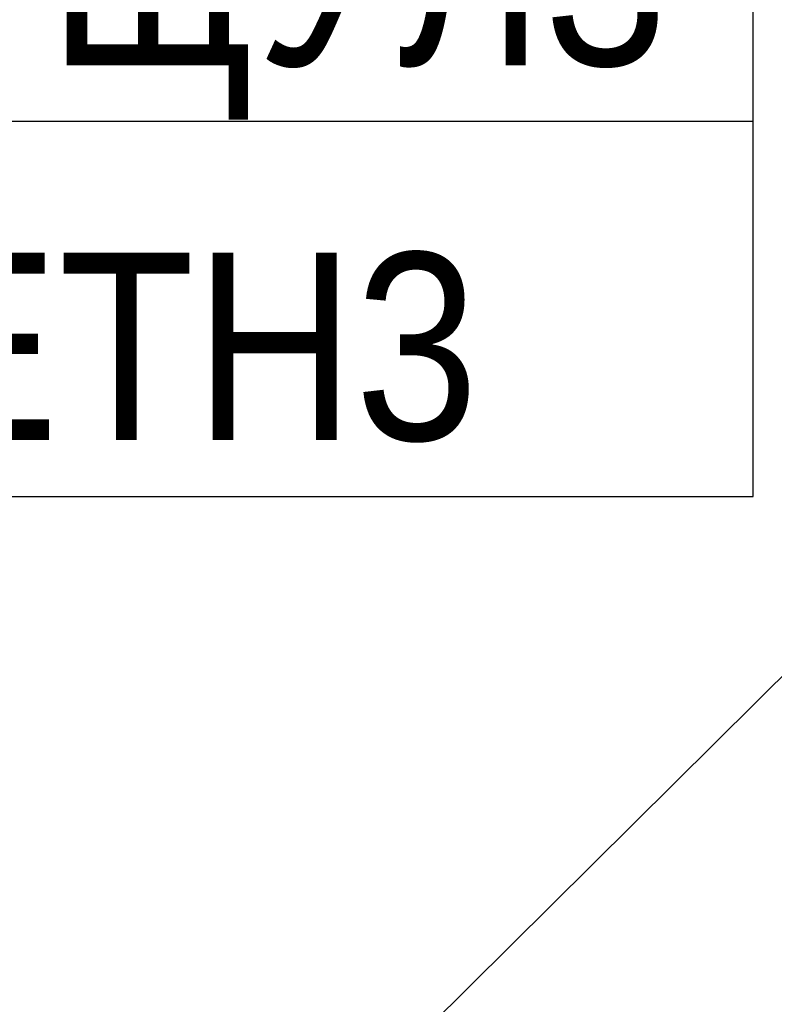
# Model space of a CAD drawing. Header units: millimetres. Extents: x -277772 to 277599, y -59564 to 282085.
# Tile 117 of 192: x -206403 to -205395, y 138917 to 140231. Entities that reach past the tile are written whole.
import ezdxf
from ezdxf import colors
from ezdxf.entities.mleader import LeaderData, LeaderLine
from ezdxf.enums import TextEntityAlignment as Align
from ezdxf.math import Vec2, Vec3

# ---------------------------------------------------------------- set-up
doc = ezdxf.new("R2018")
doc.units = ezdxf.units.MM
doc.set_wipeout_variables(frame=1)
doc.layers.add('КИП_выноска', color=6, linetype='Continuous', lineweight=25)
doc.styles.add('CP.Text', font='arial.ttf')
doc.styles.add('GOST 2.304', font='arial.ttf', dxfattribs={"width": 0.85})

# ---------------------------------------------------------------- blocks, each defined once
blk = doc.blocks.new('*U11')
at = {"color": 0, "linetype": 'Continuous', "lineweight": 30, "ltscale": 75, "width": 0.85, "flags": 104}
blk.add_attdef('ПРИМЕЧАНИЕ_1', text='', height=2.5, dxfattribs=at).set_placement((7.46, 3.611), align=Align.BOTTOM_CENTER)
at = {"color": 0, "lineweight": 30, "style": 'GOST 2.304', "width": 0.85}
for tag, p in [('ИМЯ_КАБЕЛЯ_2', (7.46, -7.5)), ('ИМЯ_КАБЕЛЯ_3', (7.46, -12.5)), ('ИМЯ_КАБЕЛЯ_4', (7.46, -17.5)), ('ИМЯ_КАБЕЛЯ_5', (7.46, -22.5)), ('ИМЯ_КАБЕЛЯ_6', (7.46, -27.5)), ('ИМЯ_КАБЕЛЯ_7', (7.46, -32.5)), ('ИМЯ_КАБЕЛЯ_8', (7.46, -37.5)), ('ИМЯ_КАБЕЛЯ_9', (7.46, -42.5))]:
    blk.add_attdef(tag, text='', height=2.5, dxfattribs=at).set_placement(p, align=Align.BOTTOM_CENTER)
at = {"color": 0, "lineweight": 30, "width": 0.85, "flags": 104}
blk.add_attdef('ПРИМЕЧАНИЕ_2', text='', height=2.5, dxfattribs=at).set_placement((7.46, -7.53), align=Align.BOTTOM_CENTER)
at = {"linetype": 'Continuous'}
blk.add_wipeout([(0, 2.5), (14.919, 2.5), (14.919, -2.5), (0, -2.5)], dxfattribs=at)
at = {"color": 0, "linetype": 'Continuous'}
blk.add_lwpolyline([(0, -2.5), (14.919, -2.5), (14.919, 2.5), (0, 2.5)], close=True, dxfattribs=at)
at = {"color": 0, "lineweight": 30, "style": 'GOST 2.304', "width": 0.85}
blk.add_attdef('ИМЯ_КАБЕЛЯ_1', text='', height=2.5, dxfattribs=at).set_placement((7.46, -2.5), align=Align.BOTTOM_CENTER)
blk = doc.blocks.new('_None')

msp = doc.modelspace()

# ---------------------------------------------------------------- leaders
at = {"layer": 'КИП_выноска'}
ml = msp.add_multileader_mtext('Standard', dxfattribs=at)
ml.set_content('ЩУЛ3', color=256, style='CP.Text')
ml.set_leader_properties(color=256, linetype='ByLayer', lineweight=-1)
ml.set_arrow_properties(name='NONE')
ml.build(insert=Vec2(0, 0))
ml.multileader.update_dxf_attribs({"has_dogleg": 0, "text_left_attachment_type": 6, "text_right_attachment_type": 6, "dogleg_length": 0.5, "arrow_head_size": 300})
ctx = ml.context
ctx.base_point, ctx.char_height, ctx.arrow_head_size, ctx.landing_gap_size, ctx.plane_origin = Vec3(-206915.6, 141095.2), 250, 300, 100, Vec3(-204754.3, 138435.3)
ctx.left_attachment, ctx.right_attachment = 6, 6
notes = []
notes.append((ctx, [(0, (1, 1, 0), (-206916.1, 141095.2), (1, 0), 0.5, [(0, [(-207135.5, 138363.3)], 0, [])])]))
ctx.mtext.insert, ctx.mtext.width, ctx.mtext.defined_height, ctx.mtext.flow_direction = Vec3(-206815.6, 141414.6), 1195.292, 319.4, 5
ctx.mtext.has_bg_fill, ctx.mtext.bg_color, ctx.mtext.bg_scale_factor, ctx.mtext.bg_transparency, ctx.mtext.use_window_bg_color = 1, -1027028792, 1.5, 0, 1
for ctx, leaders in notes:
    for number, flags, end, landing, length, lines in leaders:
        leader = LeaderData()
        leader.index, (leader.has_last_leader_line, leader.has_dogleg_vector, leader.attachment_direction) = number, flags
        leader.last_leader_point, leader.dogleg_vector, leader.dogleg_length = Vec3(end), Vec3(landing), length
        for number, points, colour, breaks in lines:
            line = LeaderLine()
            line.index, line.vertices, line.color, line.breaks = number, Vec3.list(points), colors.encode_raw_color(colour), breaks
            leader.lines.append(line)
        ctx.leaders.append(leader)

# ---------------------------------------------------------------- next in the draw order: leaders
ml = msp.add_multileader_mtext('Standard', dxfattribs=at)
ml.set_content('ЩУЛ4', color=256, style='CP.Text')
ml.set_leader_properties(color=256, linetype='ByLayer', lineweight=-1)
ml.set_arrow_properties(name='NONE')
ml.build(insert=Vec2(0, 0))
ml.multileader.update_dxf_attribs({"has_dogleg": 0, "text_left_attachment_type": 6, "text_right_attachment_type": 6, "dogleg_length": 0.5, "arrow_head_size": 300})
ctx = ml.context
ctx.base_point, ctx.char_height, ctx.arrow_head_size, ctx.landing_gap_size, ctx.plane_origin = Vec3(-204238.6, 140491.7), 250, 300, 100, Vec3(-201714.7, 137831.8)
ctx.left_attachment, ctx.right_attachment = 6, 6
notes = []
notes.append((ctx, [(0, (1, 1, 0), (-204239.1, 140491.7), (1, 0), 0.5, [(0, [(-206385.5, 138363.3)], 0, [])])]))
ctx.mtext.insert, ctx.mtext.width, ctx.mtext.defined_height, ctx.mtext.flow_direction = Vec3(-204138.6, 140811.1), 1195.292, 319.4, 5
ctx.mtext.has_bg_fill, ctx.mtext.bg_color, ctx.mtext.bg_scale_factor, ctx.mtext.bg_transparency, ctx.mtext.use_window_bg_color = 1, -1027028792, 1.5, 0, 1
for ctx, leaders in notes:
    for number, flags, end, landing, length, lines in leaders:
        leader = LeaderData()
        leader.index, (leader.has_last_leader_line, leader.has_dogleg_vector, leader.attachment_direction) = number, flags
        leader.last_leader_point, leader.dogleg_vector, leader.dogleg_length = Vec3(end), Vec3(landing), length
        for number, points, colour, breaks in lines:
            line = LeaderLine()
            line.index, line.vertices, line.color, line.breaks = number, Vec3.list(points), colors.encode_raw_color(colour), breaks
            leader.lines.append(line)
        ctx.leaders.append(leader)

# ---------------------------------------------------------------- next in the draw order: block references
ref = msp.add_blockref('*U11', (-206915.6, 140845.2), dxfattribs=dict(at, xscale=100, yscale=100, zscale=100))
lines = msp.add_mtext('\\W0.8500;', dxfattribs={"layer": '0', "color": 0, "lineweight": 30, "insert": (-206169.6, 140092.2), "char_height": 2.5, "attachment_point": 1})
ref.add_attrib('ПРИМЕЧАНИЕ_2', '', (-206169.6, 140092.2), dxfattribs={"flags": 104}).embed_mtext(lines)

# ---------------------------------------------------------------- next in the draw order: block references
ref = msp.add_blockref('*U11', (-206915.6, 140345.2), dxfattribs=dict(at, xscale=100, yscale=100, zscale=100))
ref.add_attrib('ИМЯ_КАБЕЛЯ_1', 'К2-ЩУЛ3', dxfattribs={"layer": '0', "color": 0, "lineweight": 30, "height": 250, "style": 'GOST 2.304', "width": 0.85}).set_placement((-206169.6, 140095.2), align=Align.BOTTOM_CENTER)
lines = msp.add_mtext('\\W0.8500;', dxfattribs={"layer": '0', "color": 0, "lineweight": 30, "insert": (-206169.6, 139592.2), "char_height": 2.5, "attachment_point": 1})
ref.add_attrib('ПРИМЕЧАНИЕ_2', '', (-206169.6, 139592.2), dxfattribs={"flags": 104}).embed_mtext(lines)

# ---------------------------------------------------------------- next in the draw order: block references
ref = msp.add_blockref('*U11', (-206915.6, 139845.2), dxfattribs=dict(at, xscale=100, yscale=100, zscale=100))
lines = msp.add_mtext('\\W0.8500;', dxfattribs={"layer": '0', "color": 0, "linetype": 'Continuous', "lineweight": 30, "ltscale": 75, "insert": (-206169.6, 140206.3), "char_height": 2.5, "attachment_point": 1})
ref.add_attrib('ПРИМЕЧАНИЕ_1', '', (-206169.6, 140206.3), dxfattribs={"flags": 104}).embed_mtext(lines)
ref.add_attrib('ИМЯ_КАБЕЛЯ_1', 'ETH3', dxfattribs={"layer": '0', "color": 0, "lineweight": 30, "height": 250, "style": 'GOST 2.304', "width": 0.85}).set_placement((-206169.6, 139595.2), align=Align.BOTTOM_CENTER)
lines = msp.add_mtext('\\W0.8500;', dxfattribs={"layer": '0', "color": 0, "lineweight": 30, "insert": (-206169.6, 139092.2), "char_height": 2.5, "attachment_point": 1})
ref.add_attrib('ПРИМЕЧАНИЕ_2', '', (-206169.6, 139092.2), dxfattribs={"flags": 104}).embed_mtext(lines)

doc.saveas('drawing.dxf')
